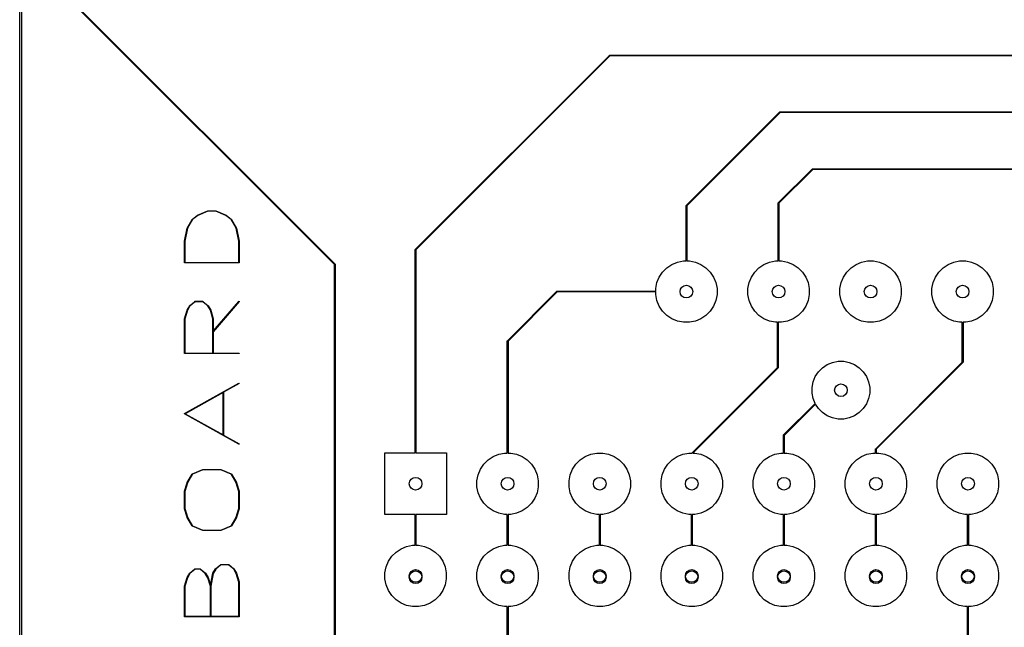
# Model space of a CAD drawing. Extents: x 122.6 to 194.2, y -146.1 to -73.8.
# Tile 3 of 11: x 122.6 to 149.7, y -116.8 to -100. Entities that reach past the tile are written whole.
import ezdxf

# ---------------------------------------------------------------- set-up
doc = ezdxf.new("R2010")
doc.units = 0
doc.layers.add('BLACK', color=7, linetype='CONTINUOUS')

msp = doc.modelspace()

# ---------------------------------------------------------------- linework, layer by layer
at = {"layer": 'BLACK', "linetype": 'CONTINUOUS'}
for p, q in [((122.58, -146.1), (122.58, -73.78)), ((122.63, -73.805), (122.63, -146.075)), ((131.265, -106.784142), (123.857929, -99.377071)), ((123.875, -99.365858), (131.282071, -106.772929)), ((133.495139, -106.365719), (138.847929, -101.012929)), ((138.859142, -101.03), (133.51221, -106.376932)), ((138.847929, -101.012929), (138.851173, -101.010761)), ((138.851173, -101.010761), (138.855, -101.01)), ((138.855, -101.01), (164.208852, -101.01)), ((164.208852, -101.03), (138.859142, -101.03)), ((140.967929, -105.152929), (143.547929, -102.572929)), ((143.559142, -102.59), (140.985, -105.164142)), ((143.547929, -102.572929), (143.551173, -102.570761)), ((143.551173, -102.570761), (143.555, -102.57)), ((143.555, -102.57), (166.550858, -102.57)), ((166.555, -102.59), (143.559142, -102.59)), ((143.507929, -105.082929), (144.447929, -104.142929)), ((144.459142, -104.16), (143.525, -105.094142)), ((144.447929, -104.142929), (144.451173, -104.140761)), ((144.451173, -104.140761), (144.455, -104.14)), ((144.455, -104.14), (166.890858, -104.14)), ((166.895, -104.16), (144.459142, -104.16)), ((143.505, -105.09), (143.505761, -105.086173)), ((143.505, -106.684093), (143.505, -105.09)), ((143.505761, -105.086173), (143.507929, -105.082929)), ((143.525, -105.094142), (143.525, -106.684093)), ((127.486128, -105.417854), (127.771842, -105.298805)), ((127.774764, -105.308421), (127.490672, -105.426792)), ((127.771842, -105.298805), (127.77185, -105.298803)), ((127.77185, -105.298803), (127.771852, -105.298802)), ((127.771852, -105.298802), (127.772485, -105.298675)), ((127.772485, -105.298675), (127.773755, -105.298421)), ((127.773755, -105.298421), (127.773758, -105.298422)), ((127.773758, -105.298422), (127.773765, -105.298421)), ((127.773765, -105.298421), (127.988051, -105.298421)), ((127.987052, -105.308421), (127.774764, -105.308421)), ((128.271145, -105.426794), (127.987052, -105.308421)), ((127.988051, -105.298421), (127.98806, -105.298422)), ((127.98806, -105.298422), (127.988062, -105.298422)), ((127.988062, -105.298422), (127.988773, -105.298564)), ((127.988773, -105.298564), (127.989964, -105.298802)), ((127.989964, -105.298802), (127.989966, -105.298804)), ((127.989966, -105.298804), (127.989974, -105.298806)), ((127.989974, -105.298806), (128.275688, -105.417854)), ((140.965, -105.16), (140.965761, -105.156173)), ((140.965, -106.684093), (140.965, -105.16)), ((140.965761, -105.156173), (140.967929, -105.152929)), ((140.985, -105.164142), (140.985, -106.684093)), ((127.19805, -105.777039), (127.340906, -105.538944)), ((127.349045, -105.544815), (127.20707, -105.781439)), ((127.340906, -105.538944), (127.341468, -105.538324)), ((127.341468, -105.538324), (127.341993, -105.537675)), ((127.341993, -105.537675), (127.48485, -105.418628)), ((127.490672, -105.426792), (127.349045, -105.544815)), ((127.48485, -105.418628), (127.485508, -105.418269)), ((127.485508, -105.418269), (127.486128, -105.417854)), ((128.412771, -105.544816), (128.271145, -105.426794)), ((128.275688, -105.417854), (128.276309, -105.418271)), ((128.276309, -105.418271), (128.276966, -105.418628)), ((128.276966, -105.418628), (128.419823, -105.537675)), ((128.554746, -105.781439), (128.412771, -105.544816)), ((128.419823, -105.537675), (128.420352, -105.538329)), ((128.420352, -105.538329), (128.420909, -105.538944)), ((128.420909, -105.538944), (128.563768, -105.777039)), ((127.126005, -106.135773), (127.197434, -105.77863)), ((127.20707, -105.781439), (127.135908, -106.13725)), ((127.197434, -105.77863), (127.197765, -105.777833)), ((127.197765, -105.777833), (127.19805, -105.777039)), ((128.625908, -106.137249), (128.554746, -105.781439)), ((128.563768, -105.777039), (128.564055, -105.777843)), ((128.564055, -105.777843), (128.564383, -105.77863)), ((128.564383, -105.77863), (128.635811, -106.135774)), ((127.125908, -106.136754), (127.126004, -106.136268)), ((127.125908, -106.731992), (127.125908, -106.136754)), ((127.126004, -106.136268), (127.126005, -106.135773)), ((127.135908, -106.13725), (127.135908, -106.726992)), ((128.625908, -106.726992), (128.625908, -106.137249)), ((128.635811, -106.135774), (128.635811, -106.136269)), ((128.635811, -106.136269), (128.635908, -106.136754)), ((128.635908, -106.136754), (128.635908, -106.731992)), ((133.49221, -106.37279), (133.492971, -106.368963)), ((133.49221, -111.982393), (133.49221, -106.37279)), ((133.492971, -106.368963), (133.495139, -106.365719)), ((133.51221, -106.376932), (133.51221, -111.982393)), ((127.126289, -106.733905), (127.125908, -106.731992)), ((127.128995, -106.736611), (127.126289, -106.733905)), ((127.130908, -106.736992), (127.128995, -106.736611)), ((128.630908, -106.736992), (127.130908, -106.736992)), ((127.135908, -106.726992), (128.625908, -106.726992)), ((128.632821, -106.736611), (128.630908, -106.736992)), ((128.635527, -106.733905), (128.632821, -106.736611)), ((128.635908, -106.731992), (128.635527, -106.733905)), ((140.574313, -106.780367), (140.728258, -106.716601)), ((140.728258, -106.716601), (140.891685, -106.684093)), ((140.891685, -106.684093), (140.965, -106.684093)), ((140.985, -106.684093), (141.058315, -106.684093)), ((141.058315, -106.684093), (141.221742, -106.716601)), ((141.221742, -106.716601), (141.375687, -106.780367)), ((143.114313, -106.780367), (143.268258, -106.716601)), ((143.268258, -106.716601), (143.431685, -106.684093)), ((143.431685, -106.684093), (143.505, -106.684093)), ((143.525, -106.684093), (143.598315, -106.684093)), ((143.598315, -106.684093), (143.761742, -106.716601)), ((143.761742, -106.716601), (143.915687, -106.780367)), ((145.654313, -106.780367), (145.808258, -106.716601)), ((145.808258, -106.716601), (145.971685, -106.684093)), ((145.971685, -106.684093), (146.138315, -106.684093)), ((146.138315, -106.684093), (146.301742, -106.716601)), ((146.301742, -106.716601), (146.455687, -106.780367)), ((148.194313, -106.780367), (148.348258, -106.716601)), ((148.348258, -106.716601), (148.511685, -106.684093)), ((148.511685, -106.684093), (148.678315, -106.684093)), ((148.678315, -106.684093), (148.841742, -106.716601)), ((148.841742, -106.716601), (148.995687, -106.780367)), ((131.265, -127.18), (131.265, -106.784142)), ((131.282071, -106.772929), (131.284239, -106.776173)), ((131.284239, -106.776173), (131.285, -106.78)), ((131.285, -106.78), (131.285, -127.18)), ((140.225367, -107.129313), (140.317941, -106.990766)), ((140.317941, -106.990766), (140.435766, -106.872941)), ((140.435766, -106.872941), (140.574313, -106.780367)), ((141.375687, -106.780367), (141.514234, -106.872941)), ((141.514234, -106.872941), (141.632059, -106.990766)), ((141.632059, -106.990766), (141.724633, -107.129313)), ((142.765367, -107.129313), (142.857941, -106.990766)), ((142.857941, -106.990766), (142.975766, -106.872941)), ((142.975766, -106.872941), (143.114313, -106.780367)), ((143.915687, -106.780367), (144.054234, -106.872941)), ((144.054234, -106.872941), (144.172059, -106.990766)), ((144.172059, -106.990766), (144.264633, -107.129313)), ((145.305367, -107.129313), (145.397941, -106.990766)), ((145.397941, -106.990766), (145.515766, -106.872941)), ((145.515766, -106.872941), (145.654313, -106.780367)), ((146.455687, -106.780367), (146.594234, -106.872941)), ((146.594234, -106.872941), (146.712059, -106.990766)), ((146.712059, -106.990766), (146.804633, -107.129313)), ((147.845367, -107.129313), (147.937941, -106.990766)), ((147.937941, -106.990766), (148.055766, -106.872941)), ((148.055766, -106.872941), (148.194313, -106.780367)), ((148.995687, -106.780367), (149.134234, -106.872941)), ((149.134234, -106.872941), (149.252059, -106.990766)), ((149.252059, -106.990766), (149.344633, -107.129313)), ((140.129093, -107.446685), (140.161601, -107.283258)), ((140.161601, -107.283258), (140.225367, -107.129313)), ((141.724633, -107.129313), (141.788399, -107.283258)), ((141.788399, -107.283258), (141.820907, -107.446685)), ((142.669093, -107.446685), (142.701601, -107.283258)), ((142.701601, -107.283258), (142.765367, -107.129313)), ((144.264633, -107.129313), (144.328399, -107.283258)), ((144.328399, -107.283258), (144.360907, -107.446685)), ((145.209093, -107.446685), (145.241601, -107.283258)), ((145.241601, -107.283258), (145.305367, -107.129313)), ((146.804633, -107.129313), (146.868399, -107.283258)), ((146.868399, -107.283258), (146.900907, -107.446685)), ((147.749093, -107.446685), (147.781601, -107.283258)), ((147.781601, -107.283258), (147.845367, -107.129313)), ((149.344633, -107.129313), (149.408399, -107.283258)), ((149.408399, -107.283258), (149.440907, -107.446685)), ((136.035139, -108.885719), (137.397929, -107.522929)), ((137.409142, -107.54), (136.05221, -108.896932)), ((137.397929, -107.522929), (137.401173, -107.520761)), ((137.401173, -107.520761), (137.405, -107.52)), ((137.405, -107.52), (140.129093, -107.52)), ((140.129093, -107.54), (137.409142, -107.54)), ((140.129093, -107.52), (140.129093, -107.446685)), ((140.129093, -107.613315), (140.129093, -107.54)), ((141.820907, -107.446685), (141.820907, -107.613315)), ((142.669093, -107.613315), (142.669093, -107.446685)), ((144.360907, -107.446685), (144.360907, -107.613315)), ((145.209093, -107.613315), (145.209093, -107.446685)), ((146.900907, -107.446685), (146.900907, -107.613315)), ((147.749093, -107.613315), (147.749093, -107.446685)), ((149.440907, -107.446685), (149.440907, -107.613315)), ((127.270564, -107.918628), (127.413421, -107.79958)), ((127.418432, -107.808421), (127.277616, -107.925767)), ((127.413421, -107.79958), (127.414539, -107.798971)), ((127.414539, -107.798971), (127.414709, -107.798802)), ((127.414709, -107.798802), (127.414932, -107.798757)), ((127.414932, -107.798757), (127.415134, -107.798648)), ((127.415134, -107.798648), (127.415372, -107.798669)), ((127.415372, -107.798669), (127.416622, -107.798421)), ((127.416622, -107.798421), (127.630908, -107.798421)), ((127.629098, -107.808421), (127.418432, -107.808421)), ((127.769914, -107.925768), (127.629098, -107.808421)), ((127.630908, -107.798421), (127.632156, -107.798669)), ((127.632156, -107.798669), (127.632395, -107.798648)), ((127.632395, -107.798648), (127.632595, -107.798757)), ((127.632595, -107.798757), (127.632821, -107.798802)), ((127.632821, -107.798802), (127.632991, -107.798972)), ((127.632991, -107.798972), (127.634109, -107.79958)), ((127.634109, -107.79958), (127.776966, -107.918628)), ((127.921622, -108.623238), (128.627112, -107.800167)), ((128.634704, -107.806675), (127.921622, -108.638603)), ((128.627112, -107.800167), (128.628646, -107.798962)), ((128.628646, -107.798962), (128.632462, -107.798669)), ((128.632462, -107.798669), (128.635367, -107.801159)), ((128.63566, -107.804974), (128.634704, -107.806675)), ((128.635367, -107.801159), (128.63566, -107.804974)), ((140.161601, -107.776742), (140.129093, -107.613315)), ((140.225367, -107.930687), (140.161601, -107.776742)), ((141.788399, -107.776742), (141.724633, -107.930687)), ((141.820907, -107.613315), (141.788399, -107.776742)), ((142.701601, -107.776742), (142.669093, -107.613315)), ((142.765367, -107.930687), (142.701601, -107.776742)), ((144.328399, -107.776742), (144.264633, -107.930687)), ((144.360907, -107.613315), (144.328399, -107.776742)), ((145.241601, -107.776742), (145.209093, -107.613315)), ((145.305367, -107.930687), (145.241601, -107.776742)), ((146.868399, -107.776742), (146.804633, -107.930687)), ((146.900907, -107.613315), (146.868399, -107.776742)), ((147.781601, -107.776742), (147.749093, -107.613315)), ((147.845367, -107.930687), (147.781601, -107.776742)), ((149.408399, -107.776742), (149.344633, -107.930687)), ((149.440907, -107.613315), (149.408399, -107.776742)), ((127.126119, -108.278174), (127.197548, -108.040079)), ((127.206946, -108.04355), (127.135908, -108.280344)), ((127.197548, -108.040079), (127.19784, -108.039527)), ((127.19784, -108.039527), (127.19805, -108.038944)), ((127.19805, -108.038944), (127.269477, -107.919897)), ((127.277616, -107.925767), (127.206946, -108.04355)), ((127.269477, -107.919897), (127.270039, -107.919277)), ((127.270039, -107.919277), (127.270564, -107.918628)), ((127.840584, -108.043551), (127.769914, -107.925768)), ((127.776966, -107.918628), (127.777491, -107.919278)), ((127.777491, -107.919278), (127.778052, -107.919897)), ((127.778052, -107.919897), (127.849482, -108.038944)), ((127.911622, -108.280343), (127.840584, -108.043551)), ((127.849482, -108.038944), (127.849691, -108.039529)), ((127.849691, -108.039529), (127.849983, -108.040079)), ((127.849983, -108.040079), (127.921411, -108.278174)), ((140.317941, -108.069234), (140.225367, -107.930687)), ((140.435766, -108.187059), (140.317941, -108.069234)), ((141.632059, -108.069234), (141.514234, -108.187059)), ((141.724633, -107.930687), (141.632059, -108.069234)), ((142.857941, -108.069234), (142.765367, -107.930687)), ((142.975766, -108.187059), (142.857941, -108.069234)), ((144.172059, -108.069234), (144.054234, -108.187059)), ((144.264633, -107.930687), (144.172059, -108.069234)), ((145.397941, -108.069234), (145.305367, -107.930687)), ((145.515766, -108.187059), (145.397941, -108.069234)), ((146.712059, -108.069234), (146.594234, -108.187059)), ((146.804633, -107.930687), (146.712059, -108.069234)), ((147.937941, -108.069234), (147.845367, -107.930687)), ((148.055766, -108.187059), (147.937941, -108.069234)), ((149.252059, -108.069234), (149.134234, -108.187059)), ((149.344633, -107.930687), (149.252059, -108.069234)), ((127.125908, -108.279611), (127.12605, -108.278897)), ((127.125908, -109.231992), (127.125908, -108.279611)), ((127.12605, -108.278897), (127.126119, -108.278174)), ((127.135908, -108.280344), (127.135908, -109.226992)), ((127.911622, -109.226992), (127.911622, -108.280343)), ((127.921411, -108.278174), (127.921479, -108.278897)), ((127.921479, -108.278897), (127.921622, -108.279611)), ((127.921622, -108.279611), (127.921622, -108.623238)), ((140.574313, -108.279633), (140.435766, -108.187059)), ((140.728258, -108.343399), (140.574313, -108.279633)), ((140.891685, -108.375907), (140.728258, -108.343399)), ((141.058315, -108.375907), (140.891685, -108.375907)), ((141.221742, -108.343399), (141.058315, -108.375907)), ((141.375687, -108.279633), (141.221742, -108.343399)), ((141.514234, -108.187059), (141.375687, -108.279633)), ((143.114313, -108.279633), (142.975766, -108.187059)), ((143.268258, -108.343399), (143.114313, -108.279633)), ((143.431685, -108.375907), (143.268258, -108.343399)), ((143.485, -108.375907), (143.431685, -108.375907)), ((143.485, -109.625858), (143.485, -108.375907)), ((143.598315, -108.375907), (143.505, -108.375907)), ((143.505, -108.375907), (143.505, -109.63)), ((143.761742, -108.343399), (143.598315, -108.375907)), ((143.915687, -108.279633), (143.761742, -108.343399)), ((144.054234, -108.187059), (143.915687, -108.279633)), ((145.654313, -108.279633), (145.515766, -108.187059)), ((145.808258, -108.343399), (145.654313, -108.279633)), ((145.971685, -108.375907), (145.808258, -108.343399)), ((146.138315, -108.375907), (145.971685, -108.375907)), ((146.301742, -108.343399), (146.138315, -108.375907)), ((146.455687, -108.279633), (146.301742, -108.343399)), ((146.594234, -108.187059), (146.455687, -108.279633)), ((148.194313, -108.279633), (148.055766, -108.187059)), ((148.348258, -108.343399), (148.194313, -108.279633)), ((148.511685, -108.375907), (148.348258, -108.343399)), ((148.585, -108.375907), (148.511685, -108.375907)), ((148.585, -109.475858), (148.585, -108.375907)), ((148.678315, -108.375907), (148.605, -108.375907)), ((148.605, -108.375907), (148.605, -109.48)), ((148.841742, -108.343399), (148.678315, -108.375907)), ((148.995687, -108.279633), (148.841742, -108.343399)), ((149.134234, -108.187059), (148.995687, -108.279633)), ((127.921622, -108.638603), (127.921622, -109.226992)), ((136.03221, -108.89279), (136.032971, -108.888963)), ((136.03221, -111.986486), (136.03221, -108.89279)), ((136.032971, -108.888963), (136.035139, -108.885719)), ((136.05221, -108.896932), (136.05221, -111.986486)), ((127.126289, -109.233905), (127.125908, -109.231992)), ((127.128995, -109.236611), (127.126289, -109.233905)), ((127.130908, -109.236992), (127.128995, -109.236611)), ((128.630908, -109.236992), (127.130908, -109.236992)), ((127.135908, -109.226992), (127.911622, -109.226992)), ((127.921622, -109.226992), (128.630908, -109.226992)), ((128.630908, -109.226992), (128.632821, -109.227373)), ((128.632821, -109.236611), (128.630908, -109.236992)), ((128.632821, -109.227373), (128.635527, -109.230079)), ((128.635527, -109.233905), (128.632821, -109.236611)), ((128.635527, -109.230079), (128.635527, -109.233905)), ((145.002772, -109.484448), (145.156586, -109.453852)), ((145.156586, -109.453852), (145.313414, -109.453852)), ((145.313414, -109.453852), (145.467228, -109.484448)), ((141.124372, -111.986486), (143.485, -109.625858)), ((143.502071, -109.637071), (141.152656, -111.986486)), ((143.504239, -109.633827), (143.502071, -109.637071)), ((143.505, -109.63), (143.504239, -109.633827)), ((144.529463, -109.872883), (144.616592, -109.742485)), ((144.616592, -109.742485), (144.727485, -109.631592)), ((144.727485, -109.631592), (144.857883, -109.544463)), ((144.857883, -109.544463), (145.002772, -109.484448)), ((145.467228, -109.484448), (145.612117, -109.544463)), ((145.612117, -109.544463), (145.742515, -109.631592)), ((145.742515, -109.631592), (145.853408, -109.742485)), ((145.853408, -109.742485), (145.940537, -109.872883)), ((146.195139, -111.865719), (148.585, -109.475858)), ((148.602071, -109.487071), (146.21221, -111.876932)), ((148.604239, -109.483827), (148.602071, -109.487071)), ((148.605, -109.48), (148.604239, -109.483827)), ((144.469448, -110.017772), (144.529463, -109.872883)), ((145.940537, -109.872883), (146.000552, -110.017772)), ((127.12848, -110.894288), (128.62848, -110.060955)), ((128.633336, -110.069697), (128.207337, -110.306363)), ((128.62848, -110.060955), (128.630337, -110.060359)), ((128.630337, -110.060359), (128.634017, -110.061411)), ((128.634823, -110.068435), (128.633336, -110.069697)), ((128.634017, -110.061411), (128.635875, -110.064755)), ((128.635875, -110.064755), (128.634823, -110.068435)), ((144.438852, -110.171586), (144.469448, -110.017772)), ((144.438852, -110.328414), (144.438852, -110.171586)), ((146.000552, -110.017772), (146.031148, -110.171586)), ((146.031148, -110.171586), (146.031148, -110.328414)), ((128.197337, -110.311918), (127.141203, -110.898659)), ((128.197337, -111.485399), (128.197337, -110.311918)), ((128.207337, -110.306363), (128.207337, -111.490954)), ((144.469448, -110.482228), (144.438852, -110.328414)), ((144.524858, -110.615999), (144.469448, -110.482228)), ((146.000552, -110.482228), (145.940537, -110.627117)), ((146.031148, -110.328414), (146.000552, -110.482228)), ((143.655139, -111.485719), (144.524858, -110.615999)), ((144.534494, -110.634647), (143.67221, -111.496932)), ((144.616592, -110.757515), (144.534494, -110.634647)), ((144.727485, -110.868408), (144.616592, -110.757515)), ((145.853408, -110.757515), (145.742515, -110.868408)), ((145.940537, -110.627117), (145.853408, -110.757515)), ((127.125941, -110.898088), (127.126613, -110.896877)), ((127.126104, -110.898659), (127.125941, -110.898088)), ((127.125941, -110.89923), (127.126104, -110.898659)), ((127.126613, -110.90044), (127.125941, -110.89923)), ((127.126613, -110.896877), (127.126993, -110.89555)), ((127.126993, -110.901768), (127.126613, -110.90044)), ((127.126993, -110.89555), (127.12767, -110.894974)), ((127.12767, -110.902343), (127.126993, -110.901768)), ((127.12767, -110.894974), (127.127799, -110.894744)), ((127.127799, -110.902574), (127.12767, -110.902343)), ((127.127799, -110.894744), (127.128015, -110.894682)), ((127.128015, -110.902635), (127.127799, -110.902574)), ((127.128015, -110.894682), (127.12848, -110.894288)), ((127.12848, -110.90303), (127.128015, -110.902635)), ((128.62848, -111.736363), (127.12848, -110.90303)), ((127.141203, -110.898659), (128.197337, -111.485399)), ((144.857883, -110.955537), (144.727485, -110.868408)), ((145.002772, -111.015552), (144.857883, -110.955537)), ((145.156586, -111.046148), (145.002772, -111.015552)), ((145.313414, -111.046148), (145.156586, -111.046148)), ((145.467228, -111.015552), (145.313414, -111.046148)), ((145.612117, -110.955537), (145.467228, -111.015552)), ((145.742515, -110.868408), (145.612117, -110.955537)), ((128.207337, -111.490954), (128.633336, -111.727621)), ((143.65221, -111.49279), (143.652971, -111.488963)), ((143.65221, -111.986486), (143.65221, -111.49279)), ((143.652971, -111.488963), (143.655139, -111.485719)), ((143.67221, -111.496932), (143.67221, -111.986486)), ((128.630337, -111.736959), (128.62848, -111.736363)), ((128.634017, -111.735907), (128.630337, -111.736959)), ((128.633336, -111.727621), (128.634823, -111.728883)), ((128.635875, -111.732563), (128.634017, -111.735907)), ((128.634823, -111.728883), (128.635875, -111.732563)), ((146.19221, -111.87279), (146.192971, -111.868963)), ((146.19221, -111.986486), (146.19221, -111.87279)), ((146.192971, -111.868963), (146.195139, -111.865719)), ((146.21221, -111.876932), (146.21221, -111.986486)), ((132.65221, -113.682393), (132.65221, -111.982393)), ((132.65221, -111.982393), (133.49221, -111.982393)), ((133.51221, -111.982393), (134.35221, -111.982393)), ((134.35221, -111.982393), (134.35221, -113.682393)), ((135.385151, -112.293159), (135.502976, -112.175334)), ((135.502976, -112.175334), (135.641523, -112.08276)), ((135.641523, -112.08276), (135.795468, -112.018994)), ((135.795468, -112.018994), (135.958895, -111.986486)), ((135.958895, -111.986486), (136.03221, -111.986486)), ((136.05221, -111.986486), (136.125525, -111.986486)), ((136.125525, -111.986486), (136.288952, -112.018994)), ((136.288952, -112.018994), (136.442897, -112.08276)), ((136.442897, -112.08276), (136.581444, -112.175334)), ((136.581444, -112.175334), (136.699269, -112.293159)), ((137.925151, -112.293159), (138.042976, -112.175334)), ((138.042976, -112.175334), (138.181523, -112.08276)), ((138.181523, -112.08276), (138.335468, -112.018994)), ((138.335468, -112.018994), (138.498895, -111.986486)), ((138.498895, -111.986486), (138.665525, -111.986486)), ((138.665525, -111.986486), (138.828952, -112.018994)), ((138.828952, -112.018994), (138.982897, -112.08276)), ((138.982897, -112.08276), (139.121444, -112.175334)), ((139.121444, -112.175334), (139.239269, -112.293159)), ((140.465151, -112.293159), (140.582976, -112.175334)), ((140.582976, -112.175334), (140.721523, -112.08276)), ((140.721523, -112.08276), (140.875468, -112.018994)), ((140.875468, -112.018994), (141.038895, -111.986486)), ((141.038895, -111.986486), (141.124372, -111.986486)), ((141.152656, -111.986486), (141.205525, -111.986486)), ((141.205525, -111.986486), (141.368952, -112.018994)), ((141.368952, -112.018994), (141.522897, -112.08276)), ((141.522897, -112.08276), (141.661444, -112.175334)), ((141.661444, -112.175334), (141.779269, -112.293159)), ((143.005151, -112.293159), (143.122976, -112.175334)), ((143.122976, -112.175334), (143.261523, -112.08276)), ((143.261523, -112.08276), (143.415468, -112.018994)), ((143.415468, -112.018994), (143.578895, -111.986486)), ((143.578895, -111.986486), (143.65221, -111.986486)), ((143.67221, -111.986486), (143.745525, -111.986486)), ((143.745525, -111.986486), (143.908952, -112.018994)), ((143.908952, -112.018994), (144.062897, -112.08276)), ((144.062897, -112.08276), (144.201444, -112.175334)), ((144.201444, -112.175334), (144.319269, -112.293159)), ((145.545151, -112.293159), (145.662976, -112.175334)), ((145.662976, -112.175334), (145.801523, -112.08276)), ((145.801523, -112.08276), (145.955468, -112.018994)), ((145.955468, -112.018994), (146.118895, -111.986486)), ((146.118895, -111.986486), (146.19221, -111.986486)), ((146.21221, -111.986486), (146.285525, -111.986486)), ((146.285525, -111.986486), (146.448952, -112.018994)), ((146.448952, -112.018994), (146.602897, -112.08276)), ((146.602897, -112.08276), (146.741444, -112.175334)), ((146.741444, -112.175334), (146.859269, -112.293159)), ((148.085151, -112.293159), (148.202976, -112.175334)), ((148.202976, -112.175334), (148.341523, -112.08276)), ((148.341523, -112.08276), (148.495468, -112.018994)), ((148.495468, -112.018994), (148.658895, -111.986486)), ((148.658895, -111.986486), (148.825525, -111.986486)), ((148.825525, -111.986486), (148.988952, -112.018994)), ((148.988952, -112.018994), (149.142897, -112.08276)), ((149.142897, -112.08276), (149.281444, -112.175334)), ((149.281444, -112.175334), (149.399269, -112.293159)), ((127.343271, -112.560711), (127.628985, -112.441662)), ((127.631907, -112.451278), (127.348635, -112.569308)), ((127.628985, -112.441662), (127.628993, -112.44166)), ((127.628993, -112.44166), (127.628995, -112.441659)), ((127.628995, -112.441659), (127.629628, -112.441532)), ((127.629628, -112.441532), (127.630898, -112.441278)), ((127.630898, -112.441278), (127.630901, -112.441279)), ((127.630901, -112.441279), (127.630908, -112.441278)), ((127.630908, -112.441278), (128.130908, -112.441278)), ((128.129909, -112.451278), (127.631907, -112.451278)), ((128.413182, -112.569309), (128.129909, -112.451278)), ((128.130908, -112.441278), (128.130917, -112.441279)), ((128.130917, -112.441279), (128.130919, -112.441279)), ((128.130919, -112.441279), (128.13163, -112.441421)), ((128.13163, -112.441421), (128.132821, -112.441659)), ((128.132821, -112.441659), (128.132823, -112.441661)), ((128.132823, -112.441661), (128.132831, -112.441663)), ((128.132831, -112.441663), (128.418545, -112.560711)), ((135.228811, -112.585651), (135.292577, -112.431706)), ((135.292577, -112.431706), (135.385151, -112.293159)), ((136.699269, -112.293159), (136.791843, -112.431706)), ((136.791843, -112.431706), (136.855609, -112.585651)), ((137.768811, -112.585651), (137.832577, -112.431706)), ((137.832577, -112.431706), (137.925151, -112.293159)), ((139.239269, -112.293159), (139.331843, -112.431706)), ((139.331843, -112.431706), (139.395609, -112.585651)), ((140.308811, -112.585651), (140.372577, -112.431706)), ((140.372577, -112.431706), (140.465151, -112.293159)), ((141.779269, -112.293159), (141.871843, -112.431706)), ((141.871843, -112.431706), (141.935609, -112.585651)), ((142.848811, -112.585651), (142.912577, -112.431706)), ((142.912577, -112.431706), (143.005151, -112.293159)), ((144.319269, -112.293159), (144.411843, -112.431706)), ((144.411843, -112.431706), (144.475609, -112.585651)), ((145.388811, -112.585651), (145.452577, -112.431706)), ((145.452577, -112.431706), (145.545151, -112.293159)), ((146.859269, -112.293159), (146.951843, -112.431706)), ((146.951843, -112.431706), (147.015609, -112.585651)), ((147.928811, -112.585651), (147.992577, -112.431706)), ((147.992577, -112.431706), (148.085151, -112.293159)), ((149.399269, -112.293159), (149.491843, -112.431706)), ((149.491843, -112.431706), (149.555609, -112.585651)), ((127.19805, -112.800849), (127.340906, -112.562754)), ((127.348635, -112.569308), (127.206946, -112.805455)), ((127.340906, -112.562754), (127.341551, -112.562042)), ((127.341551, -112.562042), (127.341652, -112.561798)), ((127.341652, -112.561798), (127.341962, -112.561589)), ((127.341962, -112.561589), (127.342217, -112.561309)), ((127.342217, -112.561309), (127.342477, -112.561243)), ((127.342477, -112.561243), (127.343271, -112.560711)), ((128.55487, -112.805456), (128.413182, -112.569309)), ((128.418545, -112.560711), (128.419339, -112.561244)), ((128.419339, -112.561244), (128.419599, -112.561309)), ((128.419599, -112.561309), (128.419851, -112.561587)), ((128.419851, -112.561587), (128.420165, -112.561798)), ((128.420165, -112.561798), (128.420267, -112.562045)), ((128.420267, -112.562045), (128.420909, -112.562754)), ((128.420909, -112.562754), (128.563768, -112.800849)), ((135.196303, -112.749078), (135.228811, -112.585651)), ((136.855609, -112.585651), (136.888117, -112.749078)), ((137.736303, -112.749078), (137.768811, -112.585651)), ((139.395609, -112.585651), (139.428117, -112.749078)), ((140.276303, -112.749078), (140.308811, -112.585651)), ((141.935609, -112.585651), (141.968117, -112.749078)), ((142.816303, -112.749078), (142.848811, -112.585651)), ((144.475609, -112.585651), (144.508117, -112.749078)), ((145.356303, -112.749078), (145.388811, -112.585651)), ((147.015609, -112.585651), (147.048117, -112.749078)), ((147.896303, -112.749078), (147.928811, -112.585651)), ((149.555609, -112.585651), (149.588117, -112.749078)), ((127.126119, -113.040079), (127.197548, -112.801984)), ((127.206946, -112.805455), (127.135908, -113.042249)), ((127.197548, -112.801984), (127.19784, -112.801432)), ((127.19784, -112.801432), (127.19805, -112.800849)), ((128.625908, -113.042248), (128.55487, -112.805456)), ((128.563768, -112.800849), (128.563977, -112.801434)), ((128.563977, -112.801434), (128.564269, -112.801984)), ((128.564269, -112.801984), (128.635697, -113.040079)), ((135.196303, -112.915708), (135.196303, -112.749078)), ((135.228811, -113.079135), (135.196303, -112.915708)), ((136.888117, -112.915708), (136.855609, -113.079135)), ((136.888117, -112.749078), (136.888117, -112.915708)), ((137.736303, -112.915708), (137.736303, -112.749078)), ((137.768811, -113.079135), (137.736303, -112.915708)), ((139.428117, -112.915708), (139.395609, -113.079135)), ((139.428117, -112.749078), (139.428117, -112.915708)), ((140.276303, -112.915708), (140.276303, -112.749078)), ((140.308811, -113.079135), (140.276303, -112.915708)), ((141.968117, -112.915708), (141.935609, -113.079135)), ((141.968117, -112.749078), (141.968117, -112.915708)), ((142.816303, -112.915708), (142.816303, -112.749078)), ((142.848811, -113.079135), (142.816303, -112.915708)), ((144.508117, -112.915708), (144.475609, -113.079135)), ((144.508117, -112.749078), (144.508117, -112.915708)), ((145.356303, -112.915708), (145.356303, -112.749078)), ((145.388811, -113.079135), (145.356303, -112.915708)), ((147.048117, -112.915708), (147.015609, -113.079135)), ((147.048117, -112.749078), (147.048117, -112.915708)), ((147.896303, -112.915708), (147.896303, -112.749078)), ((147.928811, -113.079135), (147.896303, -112.915708)), ((149.588117, -112.915708), (149.555609, -113.079135)), ((149.588117, -112.749078), (149.588117, -112.915708)), ((127.125908, -113.041516), (127.12605, -113.040802)), ((127.125908, -113.517707), (127.125908, -113.041516)), ((127.12605, -113.040802), (127.126119, -113.040079)), ((127.135908, -113.042249), (127.135908, -113.516973)), ((128.625908, -113.516974), (128.625908, -113.042248)), ((128.635697, -113.040079), (128.635765, -113.040802)), ((128.635765, -113.040802), (128.635908, -113.041516)), ((128.635908, -113.041516), (128.635908, -113.517707)), ((135.292577, -113.23308), (135.228811, -113.079135)), ((135.385151, -113.371627), (135.292577, -113.23308)), ((136.791843, -113.23308), (136.699269, -113.371627)), ((136.855609, -113.079135), (136.791843, -113.23308)), ((137.832577, -113.23308), (137.768811, -113.079135)), ((137.925151, -113.371627), (137.832577, -113.23308)), ((139.331843, -113.23308), (139.239269, -113.371627)), ((139.395609, -113.079135), (139.331843, -113.23308)), ((140.372577, -113.23308), (140.308811, -113.079135)), ((140.465151, -113.371627), (140.372577, -113.23308)), ((141.871843, -113.23308), (141.779269, -113.371627)), ((141.935609, -113.079135), (141.871843, -113.23308)), ((142.912577, -113.23308), (142.848811, -113.079135)), ((143.005151, -113.371627), (142.912577, -113.23308)), ((144.411843, -113.23308), (144.319269, -113.371627)), ((144.475609, -113.079135), (144.411843, -113.23308)), ((145.452577, -113.23308), (145.388811, -113.079135)), ((145.545151, -113.371627), (145.452577, -113.23308)), ((146.951843, -113.23308), (146.859269, -113.371627)), ((147.015609, -113.079135), (146.951843, -113.23308)), ((147.992577, -113.23308), (147.928811, -113.079135)), ((148.085151, -113.371627), (147.992577, -113.23308)), ((149.491843, -113.23308), (149.399269, -113.371627)), ((149.555609, -113.079135), (149.491843, -113.23308)), ((127.12605, -113.51842), (127.125908, -113.517707)), ((127.126119, -113.519144), (127.12605, -113.51842)), ((127.197548, -113.757239), (127.126119, -113.519144)), ((127.135908, -113.516973), (127.206946, -113.753767)), ((128.55487, -113.753766), (128.625908, -113.516974)), ((128.635697, -113.519144), (128.564269, -113.757239)), ((128.635765, -113.51842), (128.635697, -113.519144)), ((128.635908, -113.517707), (128.635765, -113.51842)), ((135.502976, -113.489452), (135.385151, -113.371627)), ((135.641523, -113.582026), (135.502976, -113.489452)), ((136.581444, -113.489452), (136.442897, -113.582026)), ((136.699269, -113.371627), (136.581444, -113.489452)), ((138.042976, -113.489452), (137.925151, -113.371627)), ((138.181523, -113.582026), (138.042976, -113.489452)), ((139.121444, -113.489452), (138.982897, -113.582026)), ((139.239269, -113.371627), (139.121444, -113.489452)), ((140.582976, -113.489452), (140.465151, -113.371627)), ((140.721523, -113.582026), (140.582976, -113.489452)), ((141.661444, -113.489452), (141.522897, -113.582026)), ((141.779269, -113.371627), (141.661444, -113.489452)), ((143.122976, -113.489452), (143.005151, -113.371627)), ((143.261523, -113.582026), (143.122976, -113.489452)), ((144.201444, -113.489452), (144.062897, -113.582026)), ((144.319269, -113.371627), (144.201444, -113.489452)), ((145.662976, -113.489452), (145.545151, -113.371627)), ((145.801523, -113.582026), (145.662976, -113.489452)), ((146.741444, -113.489452), (146.602897, -113.582026)), ((146.859269, -113.371627), (146.741444, -113.489452)), ((148.202976, -113.489452), (148.085151, -113.371627)), ((148.341523, -113.582026), (148.202976, -113.489452)), ((149.281444, -113.489452), (149.142897, -113.582026)), ((149.399269, -113.371627), (149.281444, -113.489452)), ((127.19784, -113.75779), (127.197548, -113.757239)), ((127.19805, -113.758374), (127.19784, -113.75779)), ((127.340906, -113.996469), (127.19805, -113.758374)), ((127.206946, -113.753767), (127.348635, -113.989914)), ((128.413182, -113.989913), (128.55487, -113.753766)), ((128.563768, -113.758374), (128.420909, -113.996469)), ((128.563977, -113.757788), (128.563768, -113.758374)), ((128.564269, -113.757239), (128.563977, -113.757788)), ((133.49221, -113.682393), (132.65221, -113.682393)), ((133.49221, -114.526486), (133.49221, -113.682393)), ((134.35221, -113.682393), (133.51221, -113.682393)), ((133.51221, -113.682393), (133.51221, -114.526486)), ((135.795468, -113.645792), (135.641523, -113.582026)), ((135.958895, -113.6783), (135.795468, -113.645792)), ((136.03221, -113.6783), (135.958895, -113.6783)), ((136.03221, -114.526486), (136.03221, -113.6783)), ((136.125525, -113.6783), (136.05221, -113.6783)), ((136.05221, -113.6783), (136.05221, -114.526486)), ((136.288952, -113.645792), (136.125525, -113.6783)), ((136.442897, -113.582026), (136.288952, -113.645792)), ((138.335468, -113.645792), (138.181523, -113.582026)), ((138.498895, -113.6783), (138.335468, -113.645792)), ((138.57221, -113.6783), (138.498895, -113.6783)), ((138.57221, -114.526486), (138.57221, -113.6783)), ((138.665525, -113.6783), (138.59221, -113.6783)), ((138.59221, -113.6783), (138.59221, -114.526486)), ((138.828952, -113.645792), (138.665525, -113.6783)), ((138.982897, -113.582026), (138.828952, -113.645792)), ((140.875468, -113.645792), (140.721523, -113.582026)), ((141.038895, -113.6783), (140.875468, -113.645792)), ((141.11221, -113.6783), (141.038895, -113.6783)), ((141.11221, -114.526486), (141.11221, -113.6783)), ((141.205525, -113.6783), (141.13221, -113.6783)), ((141.13221, -113.6783), (141.13221, -114.526486)), ((141.368952, -113.645792), (141.205525, -113.6783)), ((141.522897, -113.582026), (141.368952, -113.645792)), ((143.415468, -113.645792), (143.261523, -113.582026)), ((143.578895, -113.6783), (143.415468, -113.645792)), ((143.65221, -113.6783), (143.578895, -113.6783)), ((143.65221, -114.526486), (143.65221, -113.6783)), ((143.745525, -113.6783), (143.67221, -113.6783)), ((143.67221, -113.6783), (143.67221, -114.526486)), ((143.908952, -113.645792), (143.745525, -113.6783)), ((144.062897, -113.582026), (143.908952, -113.645792)), ((145.955468, -113.645792), (145.801523, -113.582026)), ((146.118895, -113.6783), (145.955468, -113.645792)), ((146.19221, -113.6783), (146.118895, -113.6783)), ((146.19221, -114.526486), (146.19221, -113.6783)), ((146.285525, -113.6783), (146.21221, -113.6783)), ((146.21221, -113.6783), (146.21221, -114.526486)), ((146.448952, -113.645792), (146.285525, -113.6783)), ((146.602897, -113.582026), (146.448952, -113.645792)), ((148.495468, -113.645792), (148.341523, -113.582026)), ((148.658895, -113.6783), (148.495468, -113.645792)), ((148.73221, -113.6783), (148.658895, -113.6783)), ((148.73221, -114.526486), (148.73221, -113.6783)), ((148.825525, -113.6783), (148.75221, -113.6783)), ((148.75221, -113.6783), (148.75221, -114.526486)), ((148.988952, -113.645792), (148.825525, -113.6783)), ((149.142897, -113.582026), (148.988952, -113.645792)), ((127.341551, -113.99718), (127.340906, -113.996469)), ((127.341652, -113.997425), (127.341551, -113.99718)), ((127.341962, -113.997633), (127.341652, -113.997425)), ((127.342217, -113.997914), (127.341962, -113.997633)), ((127.342477, -113.997979), (127.342217, -113.997914)), ((127.343271, -113.998512), (127.342477, -113.997979)), ((127.628985, -114.117561), (127.343271, -113.998512)), ((127.348635, -113.989914), (127.631907, -114.107945)), ((128.129909, -114.107945), (128.413182, -113.989913)), ((128.418545, -113.998512), (128.132831, -114.11756)), ((128.419339, -113.997978), (128.418545, -113.998512)), ((128.419599, -113.997914), (128.419339, -113.997978)), ((128.419851, -113.997635), (128.419599, -113.997914)), ((128.420165, -113.997425), (128.419851, -113.997635)), ((128.420267, -113.997177), (128.420165, -113.997425)), ((128.420909, -113.996469), (128.420267, -113.997177)), ((127.628993, -114.117562), (127.628985, -114.117561)), ((127.628995, -114.117564), (127.628993, -114.117562)), ((127.629628, -114.11769), (127.628995, -114.117564)), ((127.630898, -114.117945), (127.629628, -114.11769)), ((127.630901, -114.117943), (127.630898, -114.117945)), ((127.630908, -114.117945), (127.630901, -114.117943)), ((128.130908, -114.117945), (127.630908, -114.117945)), ((127.631907, -114.107945), (128.129909, -114.107945)), ((128.130917, -114.117943), (128.130908, -114.117945)), ((128.130919, -114.117944), (128.130917, -114.117943)), ((128.13163, -114.117801), (128.130919, -114.117944)), ((128.132821, -114.117564), (128.13163, -114.117801)), ((128.132823, -114.117561), (128.132821, -114.117564)), ((128.132831, -114.11756), (128.132823, -114.117561)), ((132.962976, -114.715334), (133.101523, -114.62276)), ((133.101523, -114.62276), (133.255468, -114.558994)), ((133.255468, -114.558994), (133.418895, -114.526486)), ((133.418895, -114.526486), (133.49221, -114.526486)), ((133.51221, -114.526486), (133.585525, -114.526486)), ((133.585525, -114.526486), (133.748952, -114.558994)), ((133.748952, -114.558994), (133.902897, -114.62276)), ((133.902897, -114.62276), (134.041444, -114.715334)), ((135.502976, -114.715334), (135.641523, -114.62276)), ((135.641523, -114.62276), (135.795468, -114.558994)), ((135.795468, -114.558994), (135.958895, -114.526486)), ((135.958895, -114.526486), (136.03221, -114.526486)), ((136.05221, -114.526486), (136.125525, -114.526486)), ((136.125525, -114.526486), (136.288952, -114.558994)), ((136.288952, -114.558994), (136.442897, -114.62276)), ((136.442897, -114.62276), (136.581444, -114.715334)), ((138.042976, -114.715334), (138.181523, -114.62276)), ((138.181523, -114.62276), (138.335468, -114.558994)), ((138.335468, -114.558994), (138.498895, -114.526486)), ((138.498895, -114.526486), (138.57221, -114.526486)), ((138.59221, -114.526486), (138.665525, -114.526486)), ((138.665525, -114.526486), (138.828952, -114.558994)), ((138.828952, -114.558994), (138.982897, -114.62276)), ((138.982897, -114.62276), (139.121444, -114.715334)), ((140.582976, -114.715334), (140.721523, -114.62276)), ((140.721523, -114.62276), (140.875468, -114.558994)), ((140.875468, -114.558994), (141.038895, -114.526486)), ((141.038895, -114.526486), (141.11221, -114.526486)), ((141.13221, -114.526486), (141.205525, -114.526486)), ((141.205525, -114.526486), (141.368952, -114.558994)), ((141.368952, -114.558994), (141.522897, -114.62276)), ((141.522897, -114.62276), (141.661444, -114.715334)), ((143.122976, -114.715334), (143.261523, -114.62276)), ((143.261523, -114.62276), (143.415468, -114.558994)), ((143.415468, -114.558994), (143.578895, -114.526486)), ((143.578895, -114.526486), (143.65221, -114.526486)), ((143.67221, -114.526486), (143.745525, -114.526486)), ((143.745525, -114.526486), (143.908952, -114.558994)), ((143.908952, -114.558994), (144.062897, -114.62276)), ((144.062897, -114.62276), (144.201444, -114.715334)), ((145.662976, -114.715334), (145.801523, -114.62276)), ((145.801523, -114.62276), (145.955468, -114.558994)), ((145.955468, -114.558994), (146.118895, -114.526486)), ((146.118895, -114.526486), (146.19221, -114.526486)), ((146.21221, -114.526486), (146.285525, -114.526486)), ((146.285525, -114.526486), (146.448952, -114.558994)), ((146.448952, -114.558994), (146.602897, -114.62276)), ((146.602897, -114.62276), (146.741444, -114.715334)), ((148.202976, -114.715334), (148.341523, -114.62276)), ((148.341523, -114.62276), (148.495468, -114.558994)), ((148.495468, -114.558994), (148.658895, -114.526486)), ((148.658895, -114.526486), (148.73221, -114.526486)), ((148.75221, -114.526486), (148.825525, -114.526486)), ((148.825525, -114.526486), (148.988952, -114.558994)), ((148.988952, -114.558994), (149.142897, -114.62276)), ((149.142897, -114.62276), (149.281444, -114.715334)), ((132.752577, -114.971706), (132.845151, -114.833159)), ((132.845151, -114.833159), (132.962976, -114.715334)), ((134.041444, -114.715334), (134.159269, -114.833159)), ((134.159269, -114.833159), (134.251843, -114.971706)), ((135.292577, -114.971706), (135.385151, -114.833159)), ((135.385151, -114.833159), (135.502976, -114.715334)), ((136.581444, -114.715334), (136.699269, -114.833159)), ((136.699269, -114.833159), (136.791843, -114.971706)), ((137.832577, -114.971706), (137.925151, -114.833159)), ((137.925151, -114.833159), (138.042976, -114.715334)), ((139.121444, -114.715334), (139.239269, -114.833159)), ((139.239269, -114.833159), (139.331843, -114.971706)), ((140.372577, -114.971706), (140.465151, -114.833159)), ((140.465151, -114.833159), (140.582976, -114.715334)), ((141.661444, -114.715334), (141.779269, -114.833159)), ((141.779269, -114.833159), (141.871843, -114.971706)), ((142.912577, -114.971706), (143.005151, -114.833159)), ((143.005151, -114.833159), (143.122976, -114.715334)), ((144.201444, -114.715334), (144.319269, -114.833159)), ((144.319269, -114.833159), (144.411843, -114.971706)), ((145.452577, -114.971706), (145.545151, -114.833159)), ((145.545151, -114.833159), (145.662976, -114.715334)), ((146.741444, -114.715334), (146.859269, -114.833159)), ((146.859269, -114.833159), (146.951843, -114.971706)), ((147.992577, -114.971706), (148.085151, -114.833159)), ((148.085151, -114.833159), (148.202976, -114.715334)), ((149.281444, -114.715334), (149.399269, -114.833159)), ((149.399269, -114.833159), (149.491843, -114.971706)), ((127.98485, -115.180533), (128.127707, -115.061485)), ((128.132718, -115.070326), (127.991903, -115.187672)), ((128.127707, -115.061485), (128.128825, -115.060876)), ((128.128825, -115.060876), (128.128995, -115.060707)), ((128.128995, -115.060707), (128.129218, -115.060662)), ((128.129218, -115.060662), (128.12942, -115.060553)), ((128.12942, -115.060553), (128.129658, -115.060574)), ((128.129658, -115.060574), (128.130908, -115.060326)), ((128.130908, -115.060326), (128.345194, -115.060326)), ((128.343384, -115.070326), (128.132718, -115.070326)), ((128.4842, -115.187673), (128.343384, -115.070326)), ((128.345194, -115.060326), (128.346442, -115.060574)), ((128.346442, -115.060574), (128.346681, -115.060553)), ((128.346681, -115.060553), (128.346881, -115.060662)), ((128.346881, -115.060662), (128.347107, -115.060707)), ((128.347107, -115.060707), (128.347277, -115.060877)), ((128.347277, -115.060877), (128.348395, -115.061485)), ((128.348395, -115.061485), (128.491252, -115.180533)), ((132.656303, -115.289078), (132.688811, -115.125651)), ((132.688811, -115.125651), (132.752577, -114.971706)), ((134.251843, -114.971706), (134.315609, -115.125651)), ((134.315609, -115.125651), (134.348117, -115.289078)), ((135.196303, -115.289078), (135.228811, -115.125651)), ((135.228811, -115.125651), (135.292577, -114.971706)), ((136.791843, -114.971706), (136.855609, -115.125651)), ((136.855609, -115.125651), (136.888117, -115.289078)), ((137.736303, -115.289078), (137.768811, -115.125651)), ((137.768811, -115.125651), (137.832577, -114.971706)), ((139.331843, -114.971706), (139.395609, -115.125651)), ((139.395609, -115.125651), (139.428117, -115.289078)), ((140.276303, -115.289078), (140.308811, -115.125651)), ((140.308811, -115.125651), (140.372577, -114.971706)), ((141.871843, -114.971706), (141.935609, -115.125651)), ((141.935609, -115.125651), (141.968117, -115.289078)), ((142.816303, -115.289078), (142.848811, -115.125651)), ((142.848811, -115.125651), (142.912577, -114.971706)), ((144.411843, -114.971706), (144.475609, -115.125651)), ((144.475609, -115.125651), (144.508117, -115.289078)), ((145.356303, -115.289078), (145.388811, -115.125651)), ((145.388811, -115.125651), (145.452577, -114.971706)), ((146.951843, -114.971706), (147.015609, -115.125651)), ((147.015609, -115.125651), (147.048117, -115.289078)), ((147.896303, -115.289078), (147.928811, -115.125651)), ((147.928811, -115.125651), (147.992577, -114.971706)), ((149.491843, -114.971706), (149.555609, -115.125651)), ((149.555609, -115.125651), (149.588117, -115.289078)), ((127.126119, -115.659127), (127.197548, -115.421032)), ((127.206946, -115.424503), (127.135908, -115.661297)), ((127.197548, -115.421032), (127.19784, -115.42048)), ((127.19784, -115.42048), (127.19805, -115.419897)), ((127.19805, -115.419897), (127.269477, -115.300849)), ((127.277616, -115.30672), (127.206946, -115.424503)), ((127.269477, -115.300849), (127.270039, -115.300229)), ((127.270039, -115.300229), (127.270564, -115.29958)), ((127.270564, -115.29958), (127.413421, -115.180533)), ((127.418432, -115.189374), (127.277616, -115.30672)), ((127.413421, -115.180533), (127.414538, -115.179925)), ((127.414538, -115.179925), (127.414709, -115.179755)), ((127.414709, -115.179755), (127.414934, -115.17971)), ((127.414934, -115.17971), (127.415135, -115.179601)), ((127.415135, -115.179601), (127.415373, -115.179622)), ((127.415373, -115.179622), (127.416622, -115.179374)), ((127.416622, -115.179374), (127.55948, -115.179374)), ((127.55767, -115.189374), (127.418432, -115.189374)), ((127.698486, -115.30672), (127.55767, -115.189374)), ((127.55948, -115.179374), (127.560728, -115.179622)), ((127.560728, -115.179622), (127.560967, -115.179601)), ((127.560967, -115.179601), (127.561167, -115.17971)), ((127.561167, -115.17971), (127.561393, -115.179755)), ((127.561393, -115.179755), (127.561563, -115.179925)), ((127.561563, -115.179925), (127.562681, -115.180533)), ((127.562681, -115.180533), (127.705538, -115.29958)), ((127.769155, -115.424505), (127.698486, -115.30672)), ((127.705538, -115.29958), (127.706067, -115.300234)), ((127.706067, -115.300234), (127.706624, -115.300849)), ((127.706624, -115.300849), (127.778052, -115.419896)), ((127.840194, -115.661297), (127.769155, -115.424505)), ((127.778052, -115.419896), (127.778261, -115.420481)), ((127.778261, -115.420481), (127.778554, -115.421032)), ((127.778554, -115.421032), (127.844222, -115.639925)), ((127.844222, -115.639925), (127.911719, -115.30244)), ((127.921355, -115.305249), (127.850194, -115.661059)), ((127.911719, -115.30244), (127.91205, -115.301643)), ((127.91205, -115.301643), (127.912335, -115.300849)), ((127.912335, -115.300849), (127.983764, -115.181801)), ((127.991903, -115.187672), (127.921355, -115.305249)), ((127.983764, -115.181801), (127.984321, -115.181186)), ((127.984321, -115.181186), (127.98485, -115.180533)), ((128.55487, -115.305456), (128.4842, -115.187673)), ((128.491252, -115.180533), (128.491777, -115.181183)), ((128.491777, -115.181183), (128.492338, -115.181802)), ((128.492338, -115.181802), (128.563768, -115.300849)), ((128.625908, -115.542248), (128.55487, -115.305456)), ((128.563768, -115.300849), (128.563977, -115.301434)), ((128.563977, -115.301434), (128.564269, -115.301984)), ((128.564269, -115.301984), (128.635697, -115.540079)), ((132.656303, -115.455708), (132.656303, -115.289078)), ((134.348117, -115.289078), (134.348117, -115.455708)), ((135.196303, -115.455708), (135.196303, -115.289078)), ((136.888117, -115.289078), (136.888117, -115.455708)), ((137.736303, -115.455708), (137.736303, -115.289078)), ((139.428117, -115.289078), (139.428117, -115.455708)), ((140.276303, -115.455708), (140.276303, -115.289078)), ((141.968117, -115.289078), (141.968117, -115.455708)), ((142.816303, -115.455708), (142.816303, -115.289078)), ((144.508117, -115.289078), (144.508117, -115.455708)), ((145.356303, -115.455708), (145.356303, -115.289078)), ((147.048117, -115.289078), (147.048117, -115.455708)), ((147.896303, -115.455708), (147.896303, -115.289078)), ((149.588117, -115.289078), (149.588117, -115.455708)), ((127.125908, -115.660564), (127.12605, -115.65985)), ((127.125908, -116.493897), (127.125908, -115.660564)), ((127.12605, -115.65985), (127.126119, -115.659127)), ((127.135908, -115.661297), (127.135908, -116.488897)), ((127.840194, -116.488897), (127.840194, -115.661297)), ((127.850194, -115.661059), (127.850194, -116.488897)), ((128.625908, -116.488897), (128.625908, -115.542248)), ((128.635697, -115.540079), (128.635765, -115.540802)), ((128.635765, -115.540802), (128.635908, -115.541516)), ((128.635908, -115.541516), (128.635908, -116.493897)), ((132.688811, -115.619135), (132.656303, -115.455708)), ((132.752577, -115.77308), (132.688811, -115.619135)), ((134.315609, -115.619135), (134.251843, -115.77308)), ((134.348117, -115.455708), (134.315609, -115.619135)), ((135.228811, -115.619135), (135.196303, -115.455708)), ((135.292577, -115.77308), (135.228811, -115.619135)), ((136.855609, -115.619135), (136.791843, -115.77308)), ((136.888117, -115.455708), (136.855609, -115.619135)), ((137.768811, -115.619135), (137.736303, -115.455708)), ((137.832577, -115.77308), (137.768811, -115.619135)), ((139.395609, -115.619135), (139.331843, -115.77308)), ((139.428117, -115.455708), (139.395609, -115.619135)), ((140.308811, -115.619135), (140.276303, -115.455708)), ((140.372577, -115.77308), (140.308811, -115.619135)), ((141.935609, -115.619135), (141.871843, -115.77308)), ((141.968117, -115.455708), (141.935609, -115.619135)), ((142.848811, -115.619135), (142.816303, -115.455708)), ((142.912577, -115.77308), (142.848811, -115.619135)), ((144.475609, -115.619135), (144.411843, -115.77308)), ((144.508117, -115.455708), (144.475609, -115.619135)), ((145.388811, -115.619135), (145.356303, -115.455708)), ((145.452577, -115.77308), (145.388811, -115.619135)), ((147.015609, -115.619135), (146.951843, -115.77308)), ((147.048117, -115.455708), (147.015609, -115.619135)), ((147.928811, -115.619135), (147.896303, -115.455708)), ((147.992577, -115.77308), (147.928811, -115.619135)), ((149.555609, -115.619135), (149.491843, -115.77308)), ((149.588117, -115.455708), (149.555609, -115.619135)), ((132.845151, -115.911627), (132.752577, -115.77308)), ((132.962976, -116.029452), (132.845151, -115.911627)), ((134.159269, -115.911627), (134.041444, -116.029452)), ((134.251843, -115.77308), (134.159269, -115.911627)), ((135.385151, -115.911627), (135.292577, -115.77308)), ((135.502976, -116.029452), (135.385151, -115.911627)), ((136.699269, -115.911627), (136.581444, -116.029452)), ((136.791843, -115.77308), (136.699269, -115.911627)), ((137.925151, -115.911627), (137.832577, -115.77308)), ((138.042976, -116.029452), (137.925151, -115.911627)), ((139.239269, -115.911627), (139.121444, -116.029452)), ((139.331843, -115.77308), (139.239269, -115.911627)), ((140.465151, -115.911627), (140.372577, -115.77308)), ((140.582976, -116.029452), (140.465151, -115.911627)), ((141.779269, -115.911627), (141.661444, -116.029452)), ((141.871843, -115.77308), (141.779269, -115.911627)), ((143.005151, -115.911627), (142.912577, -115.77308)), ((143.122976, -116.029452), (143.005151, -115.911627)), ((144.319269, -115.911627), (144.201444, -116.029452)), ((144.411843, -115.77308), (144.319269, -115.911627)), ((145.545151, -115.911627), (145.452577, -115.77308)), ((145.662976, -116.029452), (145.545151, -115.911627)), ((146.859269, -115.911627), (146.741444, -116.029452)), ((146.951843, -115.77308), (146.859269, -115.911627)), ((148.085151, -115.911627), (147.992577, -115.77308)), ((148.202976, -116.029452), (148.085151, -115.911627)), ((149.399269, -115.911627), (149.281444, -116.029452)), ((149.491843, -115.77308), (149.399269, -115.911627)), ((133.101523, -116.122026), (132.962976, -116.029452)), ((133.255468, -116.185792), (133.101523, -116.122026)), ((133.418895, -116.2183), (133.255468, -116.185792)), ((133.585525, -116.2183), (133.418895, -116.2183)), ((133.748952, -116.185792), (133.585525, -116.2183)), ((133.902897, -116.122026), (133.748952, -116.185792)), ((134.041444, -116.029452), (133.902897, -116.122026)), ((135.641523, -116.122026), (135.502976, -116.029452)), ((135.795468, -116.185792), (135.641523, -116.122026)), ((135.958895, -116.2183), (135.795468, -116.185792)), ((136.03221, -116.2183), (135.958895, -116.2183)), ((136.03221, -118.15), (136.03221, -116.2183)), ((136.125525, -116.2183), (136.05221, -116.2183)), ((136.05221, -116.2183), (136.05221, -118.15)), ((136.288952, -116.185792), (136.125525, -116.2183)), ((136.442897, -116.122026), (136.288952, -116.185792)), ((136.581444, -116.029452), (136.442897, -116.122026)), ((138.181523, -116.122026), (138.042976, -116.029452)), ((138.335468, -116.185792), (138.181523, -116.122026)), ((138.498895, -116.2183), (138.335468, -116.185792)), ((138.665525, -116.2183), (138.498895, -116.2183)), ((138.828952, -116.185792), (138.665525, -116.2183)), ((138.982897, -116.122026), (138.828952, -116.185792)), ((139.121444, -116.029452), (138.982897, -116.122026)), ((140.721523, -116.122026), (140.582976, -116.029452)), ((140.875468, -116.185792), (140.721523, -116.122026)), ((141.038895, -116.2183), (140.875468, -116.185792)), ((141.205525, -116.2183), (141.038895, -116.2183)), ((141.368952, -116.185792), (141.205525, -116.2183)), ((141.522897, -116.122026), (141.368952, -116.185792)), ((141.661444, -116.029452), (141.522897, -116.122026)), ((143.261523, -116.122026), (143.122976, -116.029452)), ((143.415468, -116.185792), (143.261523, -116.122026)), ((143.578895, -116.2183), (143.415468, -116.185792)), ((143.745525, -116.2183), (143.578895, -116.2183)), ((143.908952, -116.185792), (143.745525, -116.2183)), ((144.062897, -116.122026), (143.908952, -116.185792)), ((144.201444, -116.029452), (144.062897, -116.122026)), ((145.801523, -116.122026), (145.662976, -116.029452)), ((145.955468, -116.185792), (145.801523, -116.122026)), ((146.118895, -116.2183), (145.955468, -116.185792)), ((146.285525, -116.2183), (146.118895, -116.2183)), ((146.448952, -116.185792), (146.285525, -116.2183)), ((146.602897, -116.122026), (146.448952, -116.185792)), ((146.741444, -116.029452), (146.602897, -116.122026)), ((148.341523, -116.122026), (148.202976, -116.029452)), ((148.495468, -116.185792), (148.341523, -116.122026)), ((148.658895, -116.2183), (148.495468, -116.185792)), ((148.725, -116.2183), (148.658895, -116.2183)), ((148.725, -125.79), (148.725, -116.2183)), ((148.825525, -116.2183), (148.745, -116.2183)), ((148.745, -116.2183), (148.745, -125.785858)), ((148.988952, -116.185792), (148.825525, -116.2183)), ((149.142897, -116.122026), (148.988952, -116.185792)), ((149.281444, -116.029452), (149.142897, -116.122026)), ((127.126289, -116.49581), (127.125908, -116.493897)), ((127.128995, -116.498516), (127.126289, -116.49581)), ((127.130908, -116.498897), (127.128995, -116.498516)), ((128.630908, -116.498897), (127.130908, -116.498897)), ((127.135908, -116.488897), (127.840194, -116.488897)), ((127.850194, -116.488897), (128.625908, -116.488897)), ((128.632821, -116.498516), (128.630908, -116.498897)), ((128.635527, -116.49581), (128.632821, -116.498516)), ((128.635908, -116.493897), (128.635527, -116.49581))]:
    msp.add_line(p, q, dxfattribs=at)
at = {"layer": 'BLACK'}
for centre in [(140.975, -107.53), (140.975, -107.53), (143.515, -107.53), (143.515, -107.53), (146.055, -107.53), (146.055, -107.53), (148.595, -107.53), (148.595, -107.53), (145.235, -110.25), (145.235, -110.25), (133.50221, -112.832393), (133.50221, -112.832393), (136.04221, -112.832393), (136.04221, -112.832393), (138.58221, -112.832393), (138.58221, -112.832393), (141.12221, -112.832393), (141.12221, -112.832393), (143.66221, -112.832393), (143.66221, -112.832393), (146.20221, -112.832393), (146.20221, -112.832393), (148.74221, -112.832393), (148.74221, -112.832393), (133.50221, -115.372393), (133.50221, -115.372393), (133.50221, -115.412393), (133.50221, -115.412393), (136.04221, -115.372393), (136.04221, -115.372393), (136.04221, -115.412393), (136.04221, -115.412393), (138.58221, -115.372393), (138.58221, -115.372393), (138.58221, -115.412393), (138.58221, -115.412393), (141.12221, -115.372393), (141.12221, -115.372393), (141.12221, -115.412393), (141.12221, -115.412393), (143.66221, -115.372393), (143.66221, -115.372393), (143.66221, -115.412393), (143.66221, -115.412393), (146.20221, -115.372393), (146.20221, -115.372393), (146.20221, -115.412393), (146.20221, -115.412393), (148.74221, -115.372393), (148.74221, -115.372393), (148.74221, -115.412393), (148.74221, -115.412393)]:
    msp.add_circle(centre, 0.175, dxfattribs=at)
at = {"layer": 'WHITE'}
for centre in [(140.975, -107.53), (143.515, -107.53), (146.055, -107.53), (148.595, -107.53), (145.235, -110.25), (133.50221, -112.832393), (136.04221, -112.832393), (138.58221, -112.832393), (141.12221, -112.832393), (143.66221, -112.832393), (146.20221, -112.832393), (148.74221, -112.832393), (133.50221, -115.372393), (133.50221, -115.412393), (136.04221, -115.372393), (136.04221, -115.412393), (138.58221, -115.372393), (138.58221, -115.412393), (141.12221, -115.372393), (141.12221, -115.412393), (143.66221, -115.372393), (143.66221, -115.412393), (146.20221, -115.372393), (146.20221, -115.412393), (148.74221, -115.372393), (148.74221, -115.412393)]:
    msp.add_circle(centre, 0.175, dxfattribs=at)

doc.saveas('drawing.dxf')
